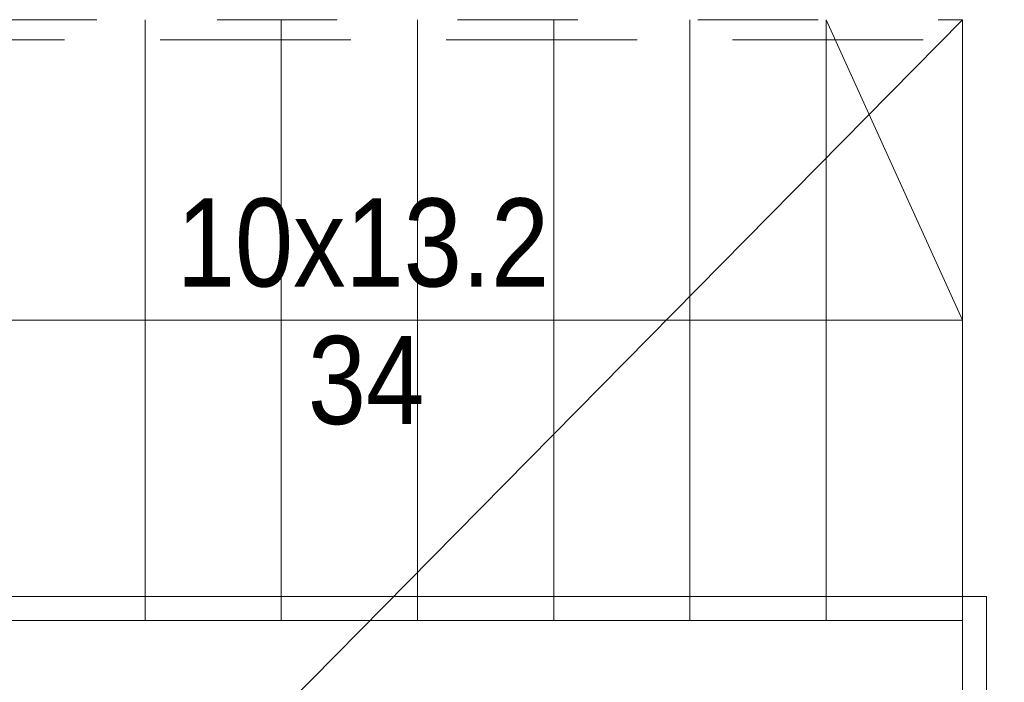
# Model space of a CAD drawing. Header units: centimetres. Extents: x -2424 to 2260, y -130 to 3012.
# Tile 23 of 81: x -977 to -731, y 1668 to 1833. Entities that reach past the tile are written whole.
import ezdxf

# ---------------------------------------------------------------- set-up
doc = ezdxf.new("R2010")
doc.units = ezdxf.units.CM
doc.linetypes.add('Dash', pattern=[60, 30, -30])
doc.linetypes.add('Hidden', pattern=[71.4375, 47.625, -23.8125])
for name, color, linetype, lineweight in [('A-AREA', 32, 'Continuous', 13), ('A-DETL', 90, 'Continuous', 9), ('A-DETL-THIN', 151, 'Continuous', 9), ('A-FLOR', 192, 'Continuous', 13), ('G-ANNO-TEXT', 231, 'Continuous', 13), ('S-STRS', 31, 'Continuous', 13), ('S-STRS-MBND', 31, 'Continuous', 13)]:
    doc.layers.add(name, color=color, linetype=linetype, lineweight=lineweight)
doc.styles.add('Arial_8', font='arial.ttf', dxfattribs={"width": 0.85, "height": 22})

msp = doc.modelspace()

# ---------------------------------------------------------------- linework, layer by layer
at = {"layer": 'A-AREA', "color": 251, "lineweight": 9}
msp.add_line((-1037.41, 1533.33), (-741.62, 1833.33), dxfattribs=at)
at = {"layer": 'A-DETL', "color": 251, "linetype": 'Hidden', "lineweight": 9}
msp.add_line((-1227.62, 1828.33), (-576.62, 1828.33), dxfattribs=at)
at = {"layer": 'A-DETL-THIN', "color": 251, "lineweight": 9}
for p, q in [((-775.62, 1833.33), (-741.62, 1758.33)), ((-1047.62, 1758.33), (-741.62, 1758.33)), ((-741.62, 1758.33), (-775.62, 1758.33)), ((-1053.62, 1689.33), (-735.62, 1689.33)), ((-735.62, 1689.33), (-735.62, 1527.33)), ((-1047.62, 1683.33), (-741.62, 1683.33)), ((-741.62, 1683.33), (-741.62, 1533.33))]:
    msp.add_line(p, q, dxfattribs=at)
at = {"layer": 'A-FLOR', "color": 251, "lineweight": 9}
msp.add_line((-741.62, 1833.33), (-741.62, 1533.33), dxfattribs=at)
at = {"layer": 'S-STRS', "color": 251, "lineweight": 9}
for p, q in [((-945.62, 1833.33), (-945.62, 1683.33)), ((-945.62, 1833.33), (-945.62, 1683.33)), ((-911.62, 1833.33), (-911.62, 1683.33)), ((-911.62, 1833.33), (-911.62, 1683.33)), ((-877.62, 1833.33), (-877.62, 1683.33)), ((-877.62, 1833.33), (-877.62, 1683.33)), ((-843.62, 1833.33), (-843.62, 1683.33)), ((-843.62, 1833.33), (-843.62, 1683.33)), ((-809.62, 1833.33), (-809.62, 1683.33)), ((-809.62, 1833.33), (-809.62, 1683.33)), ((-775.62, 1833.33), (-775.62, 1683.33)), ((-775.62, 1833.33), (-775.62, 1683.33)), ((-741.62, 1833.33), (-741.62, 1683.33)), ((-979.62, 1683.33), (-945.62, 1683.33)), ((-945.62, 1683.33), (-911.62, 1683.33)), ((-911.62, 1683.33), (-877.62, 1683.33)), ((-877.62, 1683.33), (-843.62, 1683.33)), ((-843.62, 1683.33), (-809.62, 1683.33)), ((-809.62, 1683.33), (-775.62, 1683.33)), ((-775.62, 1683.33), (-741.62, 1683.33))]:
    msp.add_line(p, q, dxfattribs=at)
at = {"layer": 'S-STRS-MBND', "color": 251, "linetype": 'Dash', "lineweight": 9}
for p, q in [((-1047.62, 1833.33), (-741.62, 1833.33)), ((-945.62, 1833.33), (-945.62, 1683.33)), ((-945.62, 1833.33), (-945.62, 1683.33)), ((-911.62, 1833.33), (-911.62, 1683.33)), ((-911.62, 1833.33), (-911.62, 1683.33)), ((-877.62, 1833.33), (-877.62, 1683.33)), ((-877.62, 1833.33), (-877.62, 1683.33)), ((-843.62, 1833.33), (-843.62, 1683.33)), ((-843.62, 1833.33), (-843.62, 1683.33)), ((-809.62, 1833.33), (-809.62, 1683.33)), ((-809.62, 1833.33), (-809.62, 1683.33)), ((-775.62, 1833.33), (-775.62, 1683.33)), ((-775.62, 1833.33), (-775.62, 1683.33)), ((-741.62, 1833.33), (-741.62, 1683.33)), ((-1047.62, 1683.33), (-741.62, 1683.33))]:
    msp.add_line(p, q, dxfattribs=at)

# ---------------------------------------------------------------- texts
at = {"layer": 'G-ANNO-TEXT', "color": 251, "lineweight": 9, "style": 'Arial_8', "width": 0.85}
for s, p in [('10x13.2', (-937.7, 1766.7)), ('34', (-904.98, 1732.36))]:
    msp.add_text(s, height=22, dxfattribs=at).set_placement(p)

doc.saveas('drawing.dxf')
